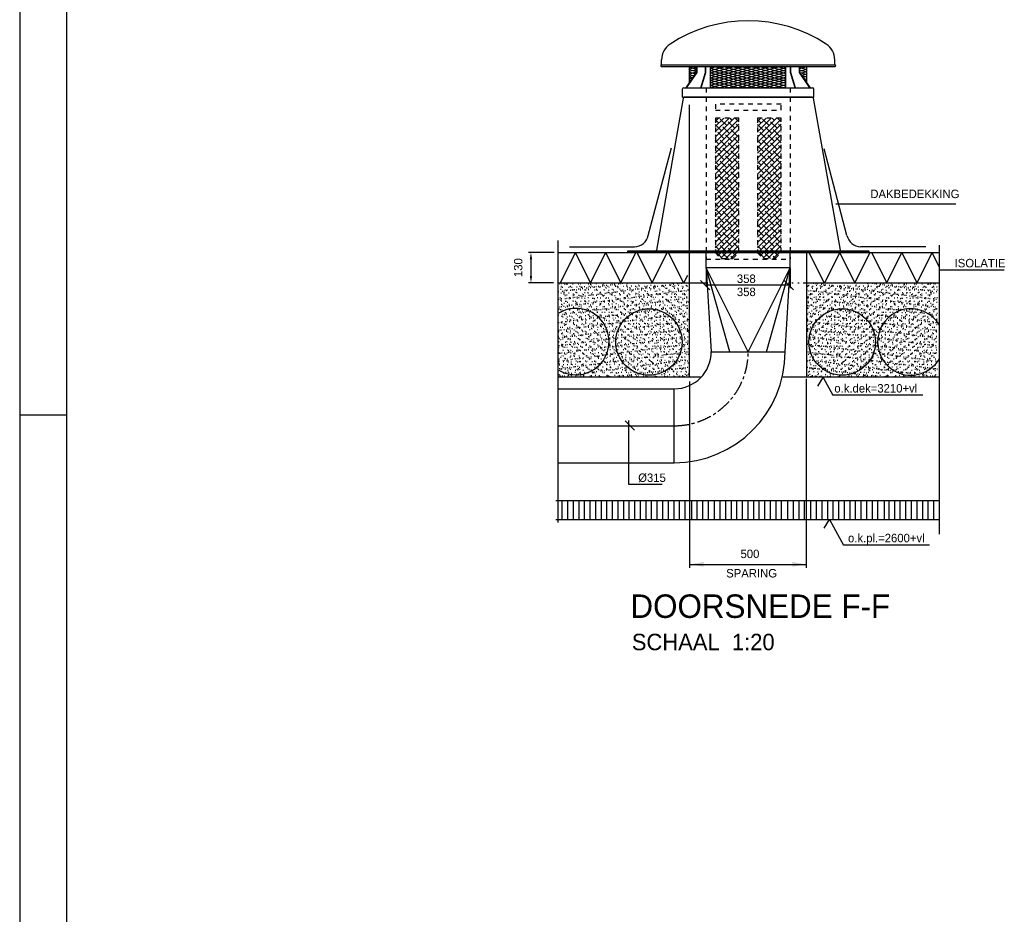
# Model space of a CAD drawing. Extents: x -36528 to 124080, y 290752 to 374852.
# Tile 2 of 66: x -36528 to -15544, y 309812 to 328872. Entities that reach past the tile are written whole.
import ezdxf

# ---------------------------------------------------------------- set-up
doc = ezdxf.new("R2010")
doc.units = 0
doc.header["$LTSCALE"] = 100
for name, pattern in [('CENTER2', [11.25, 7.5, -1.25, 1.25, -1.25]), ('CENTER4', [5, 3.125, -0.625, 0.625, -0.625]), ('HIDDEN', [2, 1, -1]), ('HIDDENINV', [3.75, 0, -1.25, 2.5]), ('LURETOUR', [6, 4, -2])]:
    doc.linetypes.add(name, pattern=pattern)
doc.layers.get('0').update_dxf_attribs({"linetype": 'CONTINUOUS'})
doc.layers.get('DEFPOINTS').update_dxf_attribs({"linetype": 'CONTINUOUS'})
for name, color, linetype in [('00KAD025', 2, 'CONTINUOUS'), ('00KAD070', 5, 'CONTINUOUS'), ('HATCH', 9, 'CONTINUOUS'), ('HIDDEN', 6, 'HIDDEN'), ('WL570---', 3, 'CONTINUOUS'), ('WL570---_HARTLIJN', 7, 'CONTINUOUS'), ('WL570---_RETOUR', 3, 'CONTINUOUS'), ('WL570---_TOEVOER', 3, 'CONTINUOUS'), ('WM561---', 1, 'CONTINUOUS'), ('WM570---', 1, 'CONTINUOUS')]:
    doc.layers.add(name, color=color, linetype=linetype)
doc.styles.add('BURO-018', font='BUROFONT.shx', dxfattribs={"height": 180})
doc.styles.add('BURO-035', font='BUROFONT.shx', dxfattribs={"height": 350})
doc.styles.add('BURO-050', font='BUROFONT.shx', dxfattribs={"height": 500})
doc.dimstyles.new('CEES', dxfattribs={"dimscale": 50, "dimtxt": 3, "dimasz": 3, "dimexe": 1, "dimexo": 1, "dimgap": 1.5, "dimtad": 0, "dimdec": 0, "dimzin": 0, "dimtxsty": 'BURO-018', "dimcen": -3, "dimdle": 1.25, "dimclrd": 1, "dimclre": 1, "dimclrt": 1, "dimazin": 3, "dimtfac": 0.75, "dimtdec": 0, "dimtofl": 0, "dimtmove": 0, "dimatfit": 3, "dimtvp": 1.5, "dimtolj": 1, "dimtzin": 0})

# ---------------------------------------------------------------- blocks, each defined once
blk = doc.blocks.new('*D140')
at = {"color": 1, "linetype": 'BYBLOCK'}
for p, q in [((72823, 242340), (72275, 242340)), ((72325, 242190), (72325, 241840)), ((72802, 241690), (72275, 241690))]:
    blk.add_line(p, q, dxfattribs=at)
for points in [[(72300, 242190), (72350, 242190), (72325, 242340)], [(72300, 241840), (72350, 241840), (72325, 241690)]]:
    blk.add_solid(points, dxfattribs=at)
at = {"layer": 'DEFPOINTS', "color": 0, "linetype": 'BYBLOCK'}
for p in [(72873, 242340), (72325, 241690), (72852, 241690)]:
    blk.add_point(p, dxfattribs=at)
at = {"color": 1, "linetype": 'BYBLOCK', "insert": (72054, 242015), "char_height": 180, "attachment_point": 5, "rotation": 90, "style": 'BURO-018'}
blk.add_mtext('\\A1;130', dxfattribs=at)
blk = doc.blocks.new('LU-2D-K-166')
at = {"color": 0, "linetype": 'CONTINUOUS'}
for p, q in [((-0.5, 179), (0.5, 179)), ((-0.5, -179), (0.5, -179))]:
    blk.add_line(p, q, dxfattribs=at)
blk = doc.blocks.new('LU-1D-VR-6276FE6FE')
at = {"color": 0, "linetype": 'CONTINUOUS'}
for p, q in [((1790, 895), (0, 787.5)), ((0, 393.75), (1790, 895)), ((0, 0), (1790, 895)), ((1790, -895), (1790, 895)), ((0, 787.5), (0, -787.5)), ((0, 0), (1790, -895)), ((0, -393.75), (1790, -895)), ((0, -787.5), (1790, -895))]:
    blk.add_line(p, q, dxfattribs=at)
blk = doc.blocks.new('*X141')
at = {"color": 0}
for p, q in [((9930, 15632.5), (10010.9, 15713.4)), ((9930, 15654.9), (9988.4, 15713.4)), ((9930, 15677.4), (9966, 15713.4)), ((9930, 15699.8), (9943.5, 15713.4)), ((9930, 15610), (10030, 15710)), ((9945.6, 15693), (9930, 15708.6)), ((9979.3, 15681.8), (9951.2, 15709.8)), ((10013, 15670.5), (9984.9, 15698.6)), ((10001.8, 15704.2), (9992.6, 15713.4)), ((10030, 15698.4), (10015.1, 15713.4)), ((9930, 15587.6), (10030, 15687.6)), ((9956.9, 15659.3), (9930, 15686.2)), ((9930, 15565.1), (10030, 15665.1)), ((9990.5, 15648.1), (9962.5, 15676.2)), ((10024.2, 15636.9), (9996.1, 15664.9)), ((10030, 15676), (10018.6, 15687.4)), ((9930, 15542.7), (10030, 15642.7)), ((9934.4, 15636.9), (9930, 15641.3)), ((9930, 15520.2), (10030, 15620.2)), ((9945.6, 15603.2), (9930, 15618.8)), ((9968.1, 15625.6), (9940, 15653.7)), ((9979.3, 15592), (9951.2, 15620)), ((10001.8, 15614.4), (9973.7, 15642.5)), ((10030, 15608.6), (10007.4, 15631.3)), ((10030, 15653.5), (10029.8, 15653.7)), ((9930, 15497.8), (10030, 15597.8)), ((9956.9, 15569.5), (9930, 15596.4)), ((9930, 15475.3), (10030, 15575.3)), ((9990.5, 15558.3), (9962.5, 15586.4)), ((10013, 15580.7), (9984.9, 15608.8)), ((10024.2, 15547.1), (9996.1, 15575.1)), ((10030, 15586.2), (10018.6, 15597.6)), ((9930, 15452.9), (10030, 15552.9)), ((9934.4, 15547.1), (9930, 15551.5)), ((9930, 15430.4), (10030, 15530.4)), ((9945.6, 15513.4), (9930, 15529)), ((9968.1, 15535.8), (9940, 15563.9)), ((9979.3, 15502.2), (9951.2, 15530.2)), ((10001.8, 15524.6), (9973.7, 15552.7)), ((10030, 15518.8), (10007.4, 15541.5)), ((10030, 15563.7), (10029.8, 15563.9)), ((9930, 15408), (10030, 15508)), ((9956.9, 15479.7), (9930, 15506.6)), ((9990.5, 15468.5), (9962.5, 15496.6)), ((10013, 15490.9), (9984.9, 15519)), ((10030, 15496.4), (10018.6, 15507.8)), ((9930, 15385.5), (10030, 15485.5)), ((9930, 15363.1), (10030, 15463.1)), ((9934.4, 15457.3), (9930, 15461.7)), ((9968.1, 15446), (9940, 15474.1)), ((10001.8, 15434.8), (9973.7, 15462.9)), ((10024.2, 15457.3), (9996.1, 15485.3)), ((10030, 15429), (10007.4, 15451.7)), ((10030, 15473.9), (10029.8, 15474.1)), ((9930, 15340.6), (10030, 15440.6)), ((9945.6, 15423.6), (9930, 15439.2)), ((9930, 15318.2), (10030, 15418.2)), ((9956.9, 15389.9), (9930, 15416.8)), ((9979.3, 15412.4), (9951.2, 15440.4)), ((9990.5, 15378.7), (9962.5, 15406.8)), ((10013, 15401.1), (9984.9, 15429.2)), ((10030, 15406.6), (10018.6, 15418)), ((9930, 15295.7), (10030, 15395.7)), ((9930, 15273.3), (10030, 15373.3)), ((9934.4, 15367.5), (9930, 15371.9)), ((9968.1, 15356.2), (9940, 15384.3)), ((10001.8, 15345), (9973.7, 15373.1)), ((10024.2, 15367.5), (9996.1, 15395.5)), ((10030, 15339.2), (10007.4, 15361.9)), ((10030, 15384.1), (10029.8, 15384.3)), ((9930, 15250.8), (10030, 15350.8)), ((9945.6, 15333.8), (9930, 15349.4)), ((9930, 15228.4), (10030, 15328.4)), ((9956.9, 15300.1), (9930, 15327)), ((9979.3, 15322.6), (9951.2, 15350.6)), ((10013, 15311.3), (9984.9, 15339.4)), ((10030, 15316.8), (10018.6, 15328.2)), ((9930, 15205.9), (10030, 15305.9)), ((9930, 15183.5), (10030, 15283.5)), ((9934.4, 15277.7), (9930, 15282.1)), ((9968.1, 15266.4), (9940, 15294.5)), ((9990.5, 15288.9), (9962.5, 15316.9)), ((10001.8, 15255.2), (9973.7, 15283.3)), ((10024.2, 15277.7), (9996.1, 15305.7)), ((10030, 15294.3), (10029.8, 15294.5)), ((9930, 15161), (10030, 15261)), ((9945.6, 15244), (9930, 15259.6)), ((9956.9, 15210.3), (9930, 15237.2)), ((9930.9, 15139.5), (10030, 15238.6)), ((9979.3, 15232.8), (9951.2, 15260.8)), ((10013, 15221.5), (9984.9, 15249.6)), ((10030, 15249.4), (10007.4, 15272)), ((10030, 15227), (10018.6, 15238.4)), ((9968.1, 15176.6), (9940, 15204.7)), ((9942.1, 15128.2), (10030, 15216.1)), ((9953.4, 15117), (10030, 15193.7)), ((9990.5, 15199.1), (9962.5, 15227.1)), ((10001.8, 15165.4), (9973.7, 15193.5)), ((10024.2, 15187.9), (9996.1, 15215.9)), ((10030, 15204.5), (10029.8, 15204.7)), ((9934.4, 15187.9), (9930, 15192.3)), ((9945.6, 15154.2), (9930, 15169.8)), ((9979.3, 15143), (9951.2, 15171)), ((9974.2, 15115.4), (10030, 15171.2)), ((10013, 15131.7), (9984.9, 15159.8)), ((10030, 15159.6), (10007.4, 15182.2)), ((9956.9, 15120.5), (9930, 15147.3)), ((9984.5, 15115.4), (9962.5, 15137.3)), ((10006, 15116.3), (9996.1, 15126.1)), ((9996.6, 15115.4), (10030, 15148.8)), ((10028.4, 15138.8), (10018.6, 15148.6))]:
    blk.add_line(p, q, dxfattribs=at)
blk = doc.blocks.new('*X142')
at = {"color": 0}
for p, q in [((6419.8, 5768.1), (6449.8, 5776.1)), ((6419.8, 5775.2), (6449.8, 5767.2)), ((6419.8, 5757.7), (6449.8, 5765.8)), ((6419.8, 5764.9), (6449.8, 5756.8)), ((6419.8, 5747.4), (6449.8, 5755.4)), ((6419.8, 5754.5), (6446, 5747.5)), ((6448.6, 5777.9), (6449.8, 5777.5)), ((6509.8, 5699), (6803.9, 5777.9)), ((6509.8, 5709.4), (6765.3, 5777.9)), ((6509.8, 5719.7), (6726.6, 5777.9)), ((6509.8, 5730.1), (6688, 5777.9)), ((6509.8, 5740.4), (6649.4, 5777.9)), ((6509.8, 5750.8), (6610.7, 5777.9)), ((6509.8, 5761.2), (6572.1, 5777.9)), ((6509.8, 5771.5), (6533.5, 5777.9)), ((6509.8, 5688.7), (6829.8, 5774.4)), ((6509.8, 5771.8), (6823.1, 5687.9)), ((6509.8, 5761.5), (6784.5, 5687.9)), ((6509.8, 5751.1), (6745.8, 5687.9)), ((6525.9, 5777.9), (6829.8, 5696.4)), ((6545.3, 5687.9), (6829.8, 5764.1)), ((6564.5, 5777.9), (6829.8, 5706.8)), ((6583.9, 5687.9), (6829.8, 5753.7)), ((6603.1, 5777.9), (6829.8, 5717.1)), ((6641.8, 5777.9), (6829.8, 5727.5)), ((6680.4, 5777.9), (6829.8, 5737.8)), ((6719, 5777.9), (6829.8, 5748.2)), ((6757.7, 5777.9), (6829.8, 5758.5)), ((6796.3, 5777.9), (6829.8, 5768.9)), ((6889.8, 5769.8), (6919.8, 5777.8)), ((6889.8, 5773.5), (6919.8, 5765.5)), ((6889.8, 5759.4), (6919.8, 5767.5)), ((6889.8, 5763.2), (6919.8, 5755.1)), ((6889.8, 5752.8), (6919.8, 5744.8)), ((6892, 5749.7), (6919.8, 5757.1)), ((6912.2, 5777.9), (6919.8, 5775.8)), ((6419.8, 5744.2), (6440, 5738.8)), ((6419.8, 5737), (6443.1, 5743.3)), ((6419.8, 5733.8), (6433.9, 5730)), ((6419.8, 5726.7), (6434.3, 5730.6)), ((6419.8, 5723.5), (6427.9, 5721.3)), ((6419.8, 5716.3), (6425.5, 5717.9)), ((6419.8, 5713.1), (6421.8, 5712.6)), ((6509.8, 5740.8), (6707.2, 5687.9)), ((6509.8, 5730.4), (6668.6, 5687.9)), ((6509.8, 5720.1), (6629.9, 5687.9)), ((6509.8, 5709.7), (6591.3, 5687.9)), ((6622.6, 5687.9), (6829.8, 5743.4)), ((6661.2, 5687.9), (6829.8, 5733)), ((6699.9, 5687.9), (6829.8, 5722.7)), ((6738.5, 5687.9), (6829.8, 5712.3)), ((6898, 5741), (6919.8, 5746.8)), ((6898.6, 5740.1), (6919.8, 5734.4)), ((6904, 5732.2), (6919.8, 5736.4)), ((6907.4, 5727.4), (6919.8, 5724.1)), ((6910.1, 5723.5), (6919.8, 5726.1)), ((6916.1, 5714.8), (6919.8, 5715.7)), ((6916.2, 5714.7), (6919.8, 5713.7)), ((6509.8, 5699.4), (6552.6, 5687.9)), ((6509.8, 5689), (6514, 5687.9)), ((6777.1, 5687.9), (6829.8, 5702)), ((6815.8, 5687.9), (6829.8, 5691.6))]:
    blk.add_line(p, q, dxfattribs=at)
blk = doc.blocks.new('LU-1D-K-627')
at = {"color": 0, "linetype": 'CONTINUOUS'}
for p, q in [((-0.5, 787.5), (0.5, 787.5)), ((-0.5, -787.5), (0.5, -787.5))]:
    blk.add_line(p, q, dxfattribs=at)
at = {"layer": 'WL570---_HARTLIJN', "linetype": 'CENTER2'}
blk.add_line((-0.5, 0), (0.5, 0), dxfattribs=at)
blk = doc.blocks.new('LU-1D-B--1-6275A627')
at = {"color": 0, "linetype": 'CONTINUOUS'}
for p, q in [((-1575, -787.5), (-1575, 787.5)), ((787.5, -1575), (-787.5, -1575))]:
    blk.add_line(p, q, dxfattribs=at)
for radius in [2362.5, 787.5]:
    blk.add_arc((-1575, -1575), radius, 0, 90, dxfattribs=at)
at = {"layer": 'WL570---_HARTLIJN', "linetype": 'CENTER4'}
blk.add_arc((-1575, -1575), 1575, 0, 90, dxfattribs=at)

msp = doc.modelspace()

# ---------------------------------------------------------------- hatches: boundary and pattern name
at = {"layer": 'WM570---'}
h = msp.add_hatch(dxfattribs=at)
h.set_pattern_fill('AR-SAND', color=8, scale=2.5, style=0)
h.set_pattern_definition([(37.5, (23456.76, 83670.08), (-4.00008, 122.35331), [0, -96.52, 0, -107.95, 0, -103.1875]), (7.5, (23456.76, 83670.08), (112.38082, 179.20628), [0, -52.07, 0, -86.995, 0, -33.3375]), (327.5, (23378.65, 83670.08), (197.748093, 0.359296), [0, -31.75, 0, -114.3, 0, -149.225]), (317.5, (23378.65, 83670.08), (190.88911, 55.73233), [0, -15.875, 0, -74.93, 0, -85.725])])
h.paths.add_polyline_path([(-25063.478, 323264.922), (-25063.478, 322498.758, -2.52359018), (-25063.478, 321529.612), (-25063.478, 321264.922), (-22276.637, 321264.922), (-22276.637, 323264.922), (-22651.036, 323264.922)])
h.paths.add_polyline_path([(-22343.397, 322006.14, -1.000000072), (-23758.278, 322006.14, -1.000000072)], flags=16)
h.paths.add_polyline_path([(-22343.397, 322006.14, 1.000000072), (-23758.278, 322006.14, 1.000000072)], flags=0)
h.paths.add_polyline_path([(-25063.478, 322498.758), (-25063.478, 321529.612, 2.52359018)], flags=16)
h = msp.add_hatch(dxfattribs=at)
h.set_pattern_fill('AR-SAND', color=8, scale=2.5, style=0)
h.set_pattern_definition([(142.5, (-65492.42, 83670.08), (4.00008, 122.35331), [0, -96.52, 0, -107.95, 0, -103.1875]), (172.5, (-65492.42, 83670.08), (-112.38082, 179.20628), [0, -52.07, 0, -86.995, 0, -33.3375]), (212.5, (-65414.31, 83670.08), (-197.748093, 0.359296), [0, -31.75, 0, -114.3, 0, -149.225]), (222.5, (-65414.31, 83670.08), (-190.88911, 55.73233), [0, -15.875, 0, -74.93, 0, -85.725])])
h.paths.add_polyline_path([(-16972.183, 323264.922), (-16972.183, 322498.758, 2.52359018), (-16972.183, 321529.612), (-16972.183, 321264.922), (-19759.024, 321264.922), (-19759.024, 323264.922), (-19384.625, 323264.922)])
h.paths.add_polyline_path([(-19692.264, 322006.14, 1.000000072), (-18277.383, 322006.14, 1.000000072)], flags=16)
h.paths.add_polyline_path([(-19692.264, 322006.14, -1.000000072), (-18277.383, 322006.14, -1.000000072)], flags=0)
h.paths.add_polyline_path([(-16972.183, 322498.758), (-16972.183, 321529.612, -2.52359018)], flags=16)

# ---------------------------------------------------------------- linework, layer by layer
at = {"color": 3}
for p, q in [((-22847.83, 327913.268), (-22847.83, 328018.092)), ((-19157.138, 327913.268), (-19157.138, 328018.092)), ((-22847.83, 327913.268), (-19157.138, 327913.268)), ((-22847.481, 327873.268), (-19157.484, 327873.268)), ((-22252.484, 327531.601), (-22252.484, 327873.268)), ((-22102.484, 327748.268), (-22102.484, 327873.268)), ((-22092.484, 327745.144), (-22092.484, 327873.268)), ((-21912.484, 327749.772), (-21912.484, 327873.268)), ((-21902.484, 327748.268), (-21902.484, 327873.268)), ((-20102.484, 327748.268), (-20102.484, 327873.268)), ((-20092.484, 327749.772), (-20092.484, 327873.268)), ((-19912.484, 327745.144), (-19912.484, 327873.268)), ((-19902.484, 327748.268), (-19902.484, 327873.268)), ((-19752.484, 327531.601), (-19752.484, 327873.268)), ((-22327.484, 327423.268), (-22102.484, 327748.268)), ((-22315.322, 327423.268), (-22092.484, 327745.144)), ((-22012.947, 327423.268), (-21912.484, 327749.772)), ((-22002.484, 327423.268), (-21902.484, 327748.268)), ((-20002.484, 327423.268), (-20102.484, 327748.268)), ((-19992.022, 327423.268), (-20092.484, 327749.772)), ((-19689.647, 327423.268), (-19912.484, 327745.144)), ((-19677.484, 327423.268), (-19902.484, 327748.268)), ((-22402.484, 327223.268), (-22402.484, 327398.268)), ((-22377.484, 327423.268), (-19627.484, 327423.268)), ((-19602.484, 327223.268), (-19602.484, 327398.268)), ((-22402.484, 327223.268), (-19602.484, 327223.268)), ((-19637.802, 327223.268), (-22367.167, 327223.268))]:
    msp.add_line(p, q, dxfattribs=at)
for p, q in [((-21802.484, 327423.268), (-21802.484, 327873.268)), ((-20202.484, 327423.268), (-20202.484, 327873.268)), ((-22296.234, 327223.268), (-19708.734, 327223.268))]:
    msp.add_line(p, q)
at = {"color": 1, "linetype": 'BYBLOCK'}
for p, q in [((-22252.373, 321167.522), (-22252.373, 317191.758)), ((-19764.476, 321217.401), (-19764.476, 317191.758)), ((-23427.783, 320128.167), (-23627.187, 320327.571)), ((-23556.136, 320336.598), (-23556.136, 318973.91)), ((-23556.136, 318973.91), (-22838.325, 318973.91)), ((-22238.577, 317267.442), (-19776.478, 317267.442))]:
    msp.add_line(p, q, dxfattribs=at)
at = {"color": 3}
for points in [[(-22367.201, 327223.372), (-22371.358, 327221.984, 0.275160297), (-22388.062, 327202.612), (-22960.011, 323958.927, -0.363970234), (-22984.631, 323938.268)], [(-19638.114, 327223.372), (-19633.957, 327221.984, -0.275160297), (-19617.254, 327202.612), (-19045.304, 323958.927, 0.363970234), (-19020.684, 323938.268)]]:
    msp.add_lwpolyline(points, format="xyb", dxfattribs=at)
msp.add_lwpolyline([(-18427.658, 323923.268), (-18427.658, 323938.268), (-23577.658, 323938.268), (-23577.658, 323923.268)], close=True, dxfattribs=at)
for centre, radius, start, end in [((-21002.484, 325805.076), 3043.192, 56.8509848, 123.1490152), ((-22447.83, 328018.092), 400, 123.1490009, 180), ((-19557.138, 328018.092), 400, 0, 56.8509991), ((-22847.483, 327893.269), 20.002, 89.0048827, 270.0044076), ((-19157.486, 327893.269), 20.002, 269.9955924, 90.9951173), ((-22377.484, 327398.268), 25, 90, 180), ((-19627.484, 327398.268), 25, 0, 90)]:
    msp.add_arc(centre, radius, start, end, dxfattribs=at)
at = {"color": 1, "linetype": 'BYBLOCK'}
for points in [[(-21952.373, 317317.442), (-21952.373, 317217.442), (-22252.373, 317267.442)], [(-20064.476, 317317.442), (-20064.476, 317217.442), (-19764.476, 317267.442)]]:
    msp.add_solid(points, dxfattribs=at)
at = {"layer": '00KAD025', "linetype": 'CONTINUOUS'}
for p, q in [((-36528, 374852.102), (-36528, 290752.102)), ((-36528, 320452.102), (-35528, 320452.102))]:
    msp.add_line(p, q, dxfattribs=at)
at = {"layer": '00KAD070', "linetype": 'CONTINUOUS'}
msp.add_line((-35528, 373852.102), (-35528, 291752.102), dxfattribs=at)
at = {"layer": 'DEFPOINTS', "color": 0, "linetype": 'BYBLOCK'}
for p in [(-22568.861, 323264.922), (-22068.861, 323264.922), (-22289.589, 321264.922), (-19764.476, 317267.442)]:
    msp.add_point(p, dxfattribs=at)
at = {"layer": 'HIDDEN', "color": 1}
for p, q in [((-21900.158, 327423.268), (-21900.158, 323773.268)), ((-20105.158, 327423.268), (-20105.158, 323773.268)), ((-21900.158, 323773.268), (-20105.158, 323773.268))]:
    msp.add_line(p, q, dxfattribs=at)
for points in [[(-21702.658, 327073.268), (-21702.658, 326948.268), (-20302.658, 326948.268), (-20302.658, 327073.268)], [(-21702.658, 323908.268), (-21577.658, 323783.268), (-21327.658, 323783.268), (-21202.658, 323908.268), (-21202.658, 326773.268), (-21702.658, 326773.268)], [(-20802.658, 323908.268), (-20677.658, 323783.268), (-20427.658, 323783.268), (-20302.658, 323908.268), (-20302.658, 326773.268), (-20802.658, 326773.268)]]:
    msp.add_lwpolyline(points, close=True, dxfattribs=at)
at = {"layer": 'WL570---', "color": 1}
msp.add_line((-22252.658, 322625.754), (-22252.658, 327060.355), dxfattribs=at)
at = {"layer": 'WL570---_RETOUR'}
msp.add_line((-21897.658, 323914.922), (-20107.658, 323914.922), dxfattribs=at)
at = {"layer": 'WL570---_TOEVOER', "color": 8}
for p, q in [((-25054.166, 318158.909), (-25054.166, 324170.421)), ((-16923.745, 317909.4), (-16923.745, 324067.128)), ((-25054.166, 323914.922), (-18491.808, 323914.922)), ((-25003.579, 323264.922), (-24681.636, 323914.922)), ((-24359.692, 323264.922), (-24681.636, 323914.922)), ((-24359.692, 323264.922), (-24037.748, 323914.922)), ((-23715.805, 323264.922), (-24037.748, 323914.922)), ((-23715.805, 323264.922), (-23393.861, 323914.922)), ((-23048.588, 323264.922), (-23370.531, 323914.922)), ((-23048.588, 323264.922), (-22726.644, 323914.922)), ((-22381.371, 323264.922), (-22703.314, 323914.922)), ((-22252.658, 321267.348), (-22252.658, 323932.922)), ((-19757.437, 323914.922), (-19757.437, 321278.679)), ((-19383.876, 323264.922), (-19705.819, 323914.922)), ((-19371.817, 323264.922), (-19049.873, 323914.922)), ((-18727.93, 323264.922), (-19049.873, 323914.922)), ((-19007.437, 323914.922), (-16923.745, 323914.922)), ((-18727.93, 323264.922), (-18405.986, 323914.922)), ((-18048.647, 323264.922), (-18370.591, 323914.922)), ((-18048.647, 323264.922), (-17726.704, 323914.922)), ((-17404.76, 323264.922), (-17726.704, 323914.922)), ((-17404.76, 323264.922), (-17082.817, 323914.922)), ((-16923.745, 323593.757), (-17082.817, 323914.922)), ((-22374.078, 323264.922), (-22291.934, 323430.769)), ((-25054.166, 323264.922), (-21909.251, 323264.922)), ((-19834.207, 323264.922), (-16923.745, 323264.922)), ((-25054.166, 321264.922), (-22019.284, 321264.922)), ((-20262.884, 321264.922), (-16923.745, 321264.922)), ((-25100.299, 318625.845), (-20153.107, 318625.845)), ((-24964.561, 318225.845), (-24964.561, 318625.845)), ((-24845.499, 318225.845), (-24845.499, 318625.845)), ((-24726.436, 318225.845), (-24726.436, 318625.845)), ((-24607.374, 318225.845), (-24607.374, 318625.845)), ((-24488.311, 318225.845), (-24488.311, 318625.845)), ((-24369.249, 318225.845), (-24369.249, 318625.845)), ((-24250.186, 318225.845), (-24250.186, 318625.845)), ((-24131.124, 318225.845), (-24131.124, 318625.845)), ((-24012.061, 318225.845), (-24012.061, 318625.845)), ((-23892.999, 318225.845), (-23892.999, 318625.845)), ((-23773.936, 318225.845), (-23773.936, 318625.845)), ((-23654.874, 318225.845), (-23654.874, 318625.845)), ((-23535.811, 318225.845), (-23535.811, 318625.845)), ((-23416.749, 318225.845), (-23416.749, 318625.845)), ((-23297.686, 318225.845), (-23297.686, 318625.845)), ((-23178.624, 318225.845), (-23178.624, 318625.845)), ((-23059.561, 318225.845), (-23059.561, 318625.845)), ((-22940.499, 318225.845), (-22940.499, 318625.845)), ((-22821.436, 318225.845), (-22821.436, 318625.845)), ((-22702.374, 318225.845), (-22702.374, 318625.845)), ((-22583.311, 318225.845), (-22583.311, 318625.845)), ((-22464.249, 318225.845), (-22464.249, 318625.845)), ((-22345.186, 318225.845), (-22345.186, 318625.845)), ((-22205.675, 318225.845), (-22205.675, 318625.845)), ((-22086.612, 318225.845), (-22086.612, 318625.845)), ((-21967.55, 318225.845), (-21967.55, 318625.845)), ((-21848.487, 318225.845), (-21848.487, 318625.845)), ((-21718.355, 318225.845), (-21718.355, 318625.845)), ((-21599.293, 318225.845), (-21599.293, 318625.845)), ((-21480.23, 318225.845), (-21480.23, 318625.845)), ((-21361.168, 318225.845), (-21361.168, 318625.845)), ((-21242.105, 318225.845), (-21242.105, 318625.845)), ((-21123.043, 318225.845), (-21123.043, 318625.845)), ((-21003.98, 318225.845), (-21003.98, 318625.845)), ((-20884.918, 318225.845), (-20884.918, 318625.845)), ((-20765.855, 318225.845), (-20765.855, 318625.845)), ((-20646.793, 318225.845), (-20646.793, 318625.845)), ((-20527.73, 318225.845), (-20527.73, 318625.845)), ((-20408.668, 318225.845), (-20408.668, 318625.845)), ((-20289.605, 318225.845), (-20289.605, 318625.845)), ((-20242.898, 318625.845), (-16923.745, 318625.845)), ((-20156.489, 318225.845), (-20156.489, 318625.845)), ((-20037.427, 318225.845), (-20037.427, 318625.845)), ((-19918.364, 318225.845), (-19918.364, 318625.845)), ((-19799.302, 318225.845), (-19799.302, 318625.845)), ((-19665.082, 318225.845), (-19665.082, 318625.845)), ((-19546.02, 318225.845), (-19546.02, 318625.845)), ((-19426.957, 318225.845), (-19426.957, 318625.845)), ((-19307.895, 318225.845), (-19307.895, 318625.845)), ((-19188.832, 318225.845), (-19188.832, 318625.845)), ((-19069.77, 318225.845), (-19069.77, 318625.845)), ((-18950.707, 318225.845), (-18950.707, 318625.845)), ((-18831.645, 318225.845), (-18831.645, 318625.845)), ((-18712.582, 318225.845), (-18712.582, 318625.845)), ((-18593.52, 318225.845), (-18593.52, 318625.845)), ((-18474.457, 318225.845), (-18474.457, 318625.845)), ((-18355.395, 318225.845), (-18355.395, 318625.845)), ((-18236.332, 318225.845), (-18236.332, 318625.845)), ((-18100.672, 318225.845), (-18100.672, 318625.845)), ((-17998.207, 318225.845), (-17998.207, 318625.845)), ((-17879.145, 318225.845), (-17879.145, 318625.845)), ((-17760.082, 318225.845), (-17760.082, 318625.845)), ((-17641.02, 318225.845), (-17641.02, 318625.845)), ((-17521.957, 318225.845), (-17521.957, 318625.845)), ((-17402.895, 318225.845), (-17402.895, 318625.845)), ((-17283.832, 318225.845), (-17283.832, 318625.845)), ((-17164.77, 318225.845), (-17164.77, 318625.845)), ((-17045.707, 318225.845), (-17045.707, 318625.845)), ((-16926.645, 318225.845), (-16926.645, 318625.845)), ((-25100.299, 318225.845), (-16922.584, 318225.845))]:
    msp.add_line(p, q, dxfattribs=at)
at = {"layer": 'WL570---_TOEVOER', "color": 8, "linetype": 'HIDDENINV'}
for p, q in [((-20058.757, 323264.922), (-19478.553, 323264.922)), ((-22068.975, 321264.922), (-22066.073, 321264.922))]:
    msp.add_line(p, q, dxfattribs=at)
at = {"layer": 'WL570---_TOEVOER', "color": 8}
for centre in [(-23118.009, 322006.14), (-18999.54, 322006.14)]:
    msp.add_circle(centre, 707.44, dxfattribs=at)
for centre, start, end in [((-24675.539, 322014.185), 239.0765552, 120.9234448), ((-17537.605, 322006.14), 29.8052579, 330.1947421)]:
    msp.add_arc(centre, 707.44, start, end, dxfattribs=at)
at = {"layer": 'WM561---'}
for p, q in [((-17281.686, 320869.93), (-19200.177, 320869.93)), ((-17141.331, 317679.998), (-18966.378, 317679.998))]:
    msp.add_line(p, q, dxfattribs=at)
at = {"layer": 'WM570---', "color": 6}
for p, q in [((-23131.765, 324276.398), (-22636.937, 326145.814)), ((-18900.159, 324276.398), (-19380.622, 326119.26)), ((-24812.968, 324036.71), (-23425.64, 324036.71)), ((-17215.531, 324036.71), (-18602.859, 324036.71))]:
    msp.add_line(p, q, dxfattribs=at)
at = {"layer": 'WM570---'}
for p, q in [((-19136.405, 324948.788), (-16574.32, 324948.788)), ((-16934.452, 323545.213), (-15544.128, 323545.213)), ((-19515.14, 321062.712), (-19403.084, 321247.201)), ((-19403.084, 321247.201), (-19200.177, 320869.93)), ((-19383.452, 318042.337), (-19271.396, 318226.826)), ((-19271.396, 318226.826), (-18973.908, 317673.696))]:
    msp.add_line(p, q, dxfattribs=at)
at = {"layer": 'WM570---', "linetype": 'CONTINUOUS'}
for p, q in [((-21896.595, 323592.591), (-21896.595, 323179.522)), ((-20110.674, 323587.673), (-20110.674, 323154.934)), ((-21819.017, 323113.909), (-22018.421, 323313.313)), ((-20105.803, 323213.611), (-21897.658, 323213.611)), ((-20033.942, 323113.909), (-20233.346, 323313.313))]:
    msp.add_line(p, q, dxfattribs=at)
at = {"layer": 'WM570---', "color": 6}
for centre, start, end in [((-23425.64, 324336.71), 270, 348.402286), ((-18602.859, 324336.71), 191.597714, 270)]:
    msp.add_arc(centre, 300, start, end, dxfattribs=at)

# ---------------------------------------------------------------- block references
at = {"layer": 'HATCH', "xscale": 5, "yscale": 5, "zscale": 5}
for name, p in [('*X142', (-54351.25, 298983.969)), ('*X141', (-71352.738, 248206.461)), ('*X141', (-70452.738, 248206.461))]:
    msp.add_blockref(name, p, dxfattribs=at)
at = {"layer": 'WL570---_RETOUR', "linetype": 'LURETOUR', "xscale": 333.7035275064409, "yscale": 5, "zscale": 5, "rotation": 90}
msp.add_blockref('LU-2D-K-166', (-21002.658, 323748.07), dxfattribs=at)
at = {"layer": 'WL570---_RETOUR', "linetype": 'LURETOUR'}
for name, p, rotation in [('LU-1D-VR-6276FE6FE', (-21002.658, 321796.246), 90), ('LU-1D-B--1-6275A627', (-21002.658, 320221.246), 270)]:
    msp.add_blockref(name, p, dxfattribs=dict(at, rotation=rotation))
at = {"layer": 'WL570---_RETOUR', "linetype": 'LURETOUR', "xscale": 2462.968802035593}
msp.add_blockref('LU-1D-K-627', (-23809.142, 320221.246), dxfattribs=at)

# ---------------------------------------------------------------- texts
at = {"layer": 'WL570---', "color": 1, "style": 'BURO-018'}
msp.add_text('500', height=180, dxfattribs=at).set_placement((-21165.989, 317401.643))
at = {"layer": 'WL570---_RETOUR', "color": 4, "style": 'BURO-050'}
msp.add_text('DOORSNEDE F-F', height=500, dxfattribs=at).set_placement((-23512.52, 316127.128))
at = {"layer": 'WL570---_RETOUR', "color": 3, "style": 'BURO-035'}
msp.add_text('SCHAAL  1:20', height=350, dxfattribs=at).set_placement((-23482.5, 315438.865))
at = {"layer": 'WM570---', "color": 1, "style": 'BURO-018'}
for s, p in [('DAKBEDEKKING', (-18399.367, 325071.567)), ('ISOLATIE', (-16602.917, 323596.099)), ('o.k.dek=3210+vl', (-19166.632, 320928.892)), ('o.k.pl.=2600+vl', (-18875.165, 317738.96)), ('SPARING', (-21471.492, 316988.819))]:
    msp.add_text(s, height=180, dxfattribs=at).set_placement(p)
at = {"layer": 'WM570---', "linetype": 'CONTINUOUS', "style": 'BURO-018'}
for s, p in [('358', (-21243.472, 323263.611)), ('358', (-21243.472, 322983.611)), ('%%c315', (-23346.596, 319023.91))]:
    msp.add_text(s, height=180, dxfattribs=at).set_placement(p)

# ---------------------------------------------------------------- dimensions: what is measured, and where the dimension line sits
at = {"layer": 'WL570---'}
dim = msp.add_linear_dim(base=(-25632.472, 323264.922), p1=(-25084.516, 323914.922), p2=(-25105.077, 323264.922), angle=90, text='130', dimstyle='CEES', dxfattribs=at)
dim.commit()
dim.dimension.update_dxf_attribs({"geometry": '*D140', "text_midpoint": (-25902.59, 323589.922), "insert": (-97957.089, 81574.785)})

doc.saveas('drawing.dxf')
